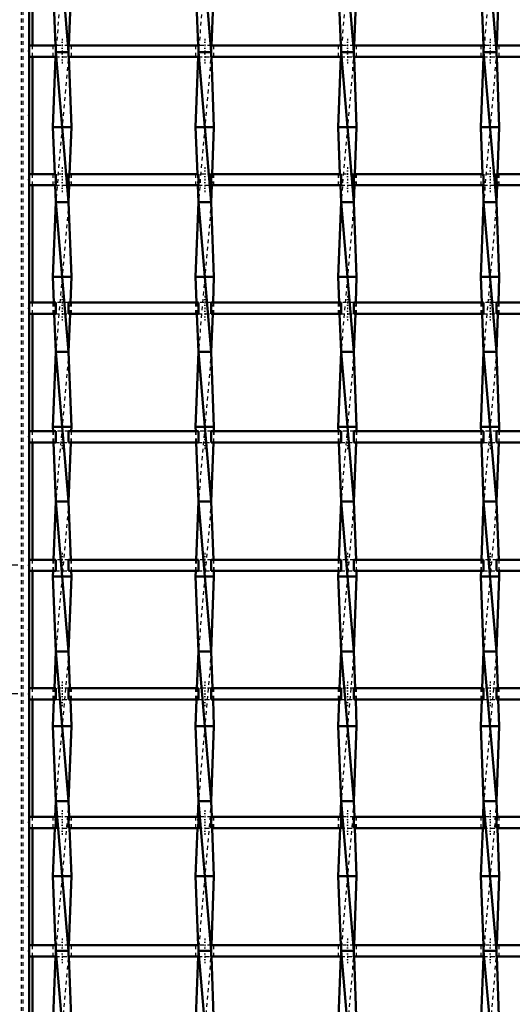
# Model space of a CAD drawing. Header units: millimetres. Extents: x -796 to 551, y -500 to 878.
# Tile 5 of 22: x -449 to -318, y -117 to 146. Entities that reach past the tile are written whole.
import ezdxf

# ---------------------------------------------------------------- set-up
doc = ezdxf.new("R2010")
doc.units = ezdxf.units.MM
doc.linetypes.add('Center', pattern=[1.5, 0.45, -0.5, 0.05, -0.5])
doc.linetypes.add('Dashed', pattern=[2, 1, -1])
for name, color, linetype, lineweight in [('2d ConnectionPoints', 7, 'Continuous', 50), ('AM_0', 7, 'Continuous', 50), ('AM_5', 3, 'Continuous', 25), ('AM_7', 7, 'Center', 25), ('AM_9', 6, 'Dashed', 25)]:
    doc.layers.add(name, color=color, linetype=linetype, lineweight=lineweight)
doc.dimstyles.new('ISO-25', dxfattribs={"dimtxt": 2.5, "dimasz": 2.5, "dimexe": 1.25, "dimexo": 0.625, "dimtad": 1, "dimtxsty": 'Standard', "dimcen": 2.5, "dimadec": 0, "dimazin": 0, "dimtfac": 1, "dimtmove": 0, "dimatfit": 3, "dimfxl": 1, "dimarcsym": 0})

# ---------------------------------------------------------------- blocks, each defined once
blk = doc.blocks.new('3_05aa3lj3zl3owe3hs8i06w88q________0_in_LSSP3303438311900100035010_4')
at = {"layer": 'AM_0'}
for p, q in [((-439.88, 177), (-436.42, 137)), ((-440.6, 157), (-439.95, 138.82)), ((-435.7, 157), (-436.35, 138.82)), ((-436.42, 137), (-439.88, 137)), ((-439.88, 137), (-436.42, 97)), ((-439.92, 135.82), (-440.6, 117)), ((-436.38, 135.82), (-435.7, 117)), ((-440.6, 117), (-440.15, 104.49)), ((-435.7, 117), (-440.6, 117)), ((-435.7, 117), (-436.15, 104.49)), ((-440.04, 101.49), (-439.88, 97)), ((-436.26, 101.49), (-436.42, 97)), ((-439.88, 97), (-440.6, 77)), ((-436.42, 97), (-439.88, 97)), ((-439.88, 97), (-436.42, 57)), ((-436.42, 97), (-435.7, 77)), ((-440.6, 77), (-440.35, 70.16)), ((-435.7, 77), (-440.6, 77)), ((-435.7, 77), (-435.95, 70.16)), ((-440.25, 67.16), (-439.88, 57)), ((-436.05, 67.16), (-436.42, 57)), ((-439.88, 57), (-440.6, 37)), ((-439.88, 57), (-436.42, 17)), ((-436.42, 57), (-439.88, 57)), ((-436.42, 57), (-435.7, 37)), ((-440.6, 37), (-440.56, 35.83)), ((-435.7, 37), (-440.6, 37)), ((-435.7, 37), (-435.74, 35.83)), ((-440.45, 32.83), (-439.88, 17)), ((-435.85, 32.83), (-436.42, 17)), ((-439.88, 17), (-440.44, 1.5)), ((-436.42, 17), (-439.88, 17)), ((-439.88, 17), (-436.42, -23)), ((-436.42, 17), (-435.86, 1.5)), ((-440.55, -1.5), (-440.6, -3)), ((-435.75, -1.5), (-435.7, -3)), ((-435.7, -3), (-440.6, -3)), ((-440.6, -3), (-439.88, -23)), ((-435.7, -3), (-436.42, -23)), ((-439.88, -23), (-440.24, -32.83)), ((-436.42, -23), (-439.88, -23)), ((-439.88, -23), (-436.42, -63)), ((-436.42, -23), (-436.06, -32.83)), ((-440.34, -35.83), (-440.6, -43)), ((-435.96, -35.83), (-435.7, -43)), ((-440.6, -43), (-439.88, -63)), ((-435.7, -43), (-440.6, -43)), ((-435.7, -43), (-436.42, -63)), ((-439.88, -63), (-440.03, -67.16)), ((-439.88, -63), (-436.42, -103)), ((-436.42, -63), (-439.88, -63)), ((-436.42, -63), (-436.27, -67.16)), ((-440.14, -70.16), (-440.6, -83)), ((-436.16, -70.16), (-435.7, -83)), ((-440.6, -83), (-439.94, -101.49)), ((-435.7, -83), (-440.6, -83)), ((-435.7, -83), (-436.36, -101.49)), ((-439.94, -104.49), (-440.6, -123)), ((-436.42, -103), (-439.88, -103)), ((-439.88, -103), (-436.42, -143)), ((-436.36, -104.49), (-435.7, -123))]:
    blk.add_line(p, q, dxfattribs=at)
at = {"layer": 'AM_9'}
for p, q in [((-436.42, 177), (-439.88, 137)), ((-439.95, 138.82), (-439.88, 137)), ((-439.88, 137), (-439.92, 135.82)), ((-436.42, 137), (-439.88, 97)), ((-436.35, 138.82), (-436.42, 137)), ((-436.42, 137), (-436.38, 135.82)), ((-440.15, 104.49), (-440.04, 101.49)), ((-436.15, 104.49), (-436.26, 101.49)), ((-436.42, 97), (-439.88, 57)), ((-440.35, 70.16), (-440.25, 67.16)), ((-435.95, 70.16), (-436.05, 67.16)), ((-436.42, 57), (-439.88, 17)), ((-440.56, 35.83), (-440.45, 32.83)), ((-435.74, 35.83), (-435.85, 32.83)), ((-436.42, 17), (-439.88, -23)), ((-440.44, 1.5), (-440.55, -1.5)), ((-435.86, 1.5), (-435.75, -1.5)), ((-436.42, -23), (-439.88, -63)), ((-440.24, -32.83), (-440.34, -35.83)), ((-436.06, -32.83), (-435.96, -35.83)), ((-436.42, -63), (-439.88, -103)), ((-440.03, -67.16), (-440.14, -70.16)), ((-436.27, -67.16), (-436.16, -70.16)), ((-439.94, -101.49), (-439.88, -103)), ((-436.36, -101.49), (-436.42, -103)), ((-439.88, -103), (-439.94, -104.49)), ((-436.42, -103), (-439.88, -143)), ((-436.42, -103), (-436.36, -104.49))]:
    blk.add_line(p, q, dxfattribs=at)
blk = doc.blocks.new('4_bzir5yus4jp6ud0ksc3mt2uld________0_in_LSSP3303438311900100035010_4')
at = {"layer": 'AM_0'}
for p, q in [((-401.78, 177), (-398.32, 137)), ((-402.5, 157), (-401.85, 138.82)), ((-397.6, 157), (-398.25, 138.82)), ((-401.78, 137), (-398.32, 97)), ((-398.32, 137), (-401.78, 137)), ((-401.82, 135.82), (-402.5, 117)), ((-398.28, 135.82), (-397.6, 117)), ((-402.5, 117), (-402.05, 104.49)), ((-397.6, 117), (-402.5, 117)), ((-397.6, 117), (-398.05, 104.49)), ((-401.94, 101.49), (-401.78, 97)), ((-398.16, 101.49), (-398.32, 97)), ((-401.78, 97), (-402.5, 77)), ((-398.32, 97), (-401.78, 97)), ((-401.78, 97), (-398.32, 57)), ((-398.32, 97), (-397.6, 77)), ((-402.5, 77), (-402.25, 70.16)), ((-397.6, 77), (-402.5, 77)), ((-397.6, 77), (-397.85, 70.16)), ((-402.15, 67.16), (-401.78, 57)), ((-397.95, 67.16), (-398.32, 57)), ((-401.78, 57), (-402.5, 37)), ((-401.78, 57), (-398.32, 17)), ((-398.32, 57), (-401.78, 57)), ((-398.32, 57), (-397.6, 37)), ((-397.6, 37), (-402.5, 37)), ((-402.5, 37), (-402.46, 35.83)), ((-397.6, 37), (-397.64, 35.83)), ((-402.35, 32.83), (-401.78, 17)), ((-397.75, 32.83), (-398.32, 17)), ((-401.78, 17), (-402.34, 1.5)), ((-401.78, 17), (-398.32, -23)), ((-398.32, 17), (-401.78, 17)), ((-398.32, 17), (-397.76, 1.5)), ((-402.45, -1.5), (-402.5, -3)), ((-397.65, -1.5), (-397.6, -3)), ((-397.6, -3), (-402.5, -3)), ((-402.5, -3), (-401.78, -23)), ((-397.6, -3), (-398.32, -23)), ((-401.78, -23), (-402.14, -32.83)), ((-398.32, -23), (-401.78, -23)), ((-401.78, -23), (-398.32, -63)), ((-398.32, -23), (-397.96, -32.83)), ((-402.24, -35.83), (-402.5, -43)), ((-397.86, -35.83), (-397.6, -43)), ((-402.5, -43), (-401.78, -63)), ((-397.6, -43), (-402.5, -43)), ((-397.6, -43), (-398.32, -63)), ((-401.78, -63), (-401.93, -67.16)), ((-401.78, -63), (-398.32, -103)), ((-398.32, -63), (-401.78, -63)), ((-398.32, -63), (-398.17, -67.16)), ((-402.04, -70.16), (-402.5, -83)), ((-398.06, -70.16), (-397.6, -83)), ((-402.5, -83), (-401.84, -101.49)), ((-397.6, -83), (-402.5, -83)), ((-397.6, -83), (-398.26, -101.49)), ((-401.84, -104.49), (-402.5, -123)), ((-401.78, -103), (-398.32, -143)), ((-398.32, -103), (-401.78, -103)), ((-398.26, -104.49), (-397.6, -123))]:
    blk.add_line(p, q, dxfattribs=at)
at = {"layer": 'AM_9'}
for p, q in [((-398.32, 177), (-401.78, 137)), ((-401.85, 138.82), (-401.78, 137)), ((-401.78, 137), (-401.82, 135.82)), ((-398.32, 137), (-401.78, 97)), ((-398.25, 138.82), (-398.32, 137)), ((-398.32, 137), (-398.28, 135.82)), ((-402.05, 104.49), (-401.94, 101.49)), ((-398.05, 104.49), (-398.16, 101.49)), ((-398.32, 97), (-401.78, 57)), ((-402.25, 70.16), (-402.15, 67.16)), ((-397.85, 70.16), (-397.95, 67.16)), ((-398.32, 57), (-401.78, 17)), ((-402.46, 35.83), (-402.35, 32.83)), ((-397.64, 35.83), (-397.75, 32.83)), ((-398.32, 17), (-401.78, -23)), ((-402.34, 1.5), (-402.45, -1.5)), ((-397.76, 1.5), (-397.65, -1.5)), ((-398.32, -23), (-401.78, -63)), ((-402.14, -32.83), (-402.24, -35.83)), ((-397.96, -32.83), (-397.86, -35.83)), ((-398.32, -63), (-401.78, -103)), ((-401.93, -67.16), (-402.04, -70.16)), ((-398.17, -67.16), (-398.06, -70.16)), ((-401.84, -101.49), (-401.78, -103)), ((-398.26, -101.49), (-398.32, -103)), ((-401.78, -103), (-401.84, -104.49)), ((-398.32, -103), (-401.78, -143)), ((-398.32, -103), (-398.26, -104.49))]:
    blk.add_line(p, q, dxfattribs=at)
blk = doc.blocks.new('5_zbg7nga3s7bf2bxihrs14jt1k________0_in_LSSP3303438311900100035010_4')
at = {"layer": 'AM_0'}
for p, q in [((-363.68, 177), (-360.22, 137)), ((-364.4, 157), (-363.75, 138.82)), ((-359.5, 157), (-360.15, 138.82)), ((-363.68, 137), (-360.22, 97)), ((-360.22, 137), (-363.68, 137)), ((-363.72, 135.82), (-364.4, 117)), ((-360.18, 135.82), (-359.5, 117)), ((-364.4, 117), (-363.95, 104.49)), ((-359.5, 117), (-364.4, 117)), ((-359.5, 117), (-359.95, 104.49)), ((-363.84, 101.49), (-363.68, 97)), ((-360.06, 101.49), (-360.22, 97)), ((-363.68, 97), (-364.4, 77)), ((-360.22, 97), (-363.68, 97)), ((-363.68, 97), (-360.22, 57)), ((-360.22, 97), (-359.5, 77)), ((-359.5, 77), (-364.4, 77)), ((-364.4, 77), (-364.15, 70.16)), ((-359.5, 77), (-359.75, 70.16)), ((-364.05, 67.16), (-363.68, 57)), ((-359.85, 67.16), (-360.22, 57)), ((-363.68, 57), (-364.4, 37)), ((-360.22, 57), (-363.68, 57)), ((-363.68, 57), (-360.22, 17)), ((-360.22, 57), (-359.5, 37)), ((-359.5, 37), (-364.4, 37)), ((-364.4, 37), (-364.36, 35.83)), ((-359.5, 37), (-359.54, 35.83)), ((-364.25, 32.83), (-363.68, 17)), ((-359.65, 32.83), (-360.22, 17)), ((-363.68, 17), (-364.24, 1.5)), ((-363.68, 17), (-360.22, -23)), ((-360.22, 17), (-363.68, 17)), ((-360.22, 17), (-359.66, 1.5)), ((-364.35, -1.5), (-364.4, -3)), ((-359.55, -1.5), (-359.5, -3)), ((-359.5, -3), (-364.4, -3)), ((-364.4, -3), (-363.68, -23)), ((-359.5, -3), (-360.22, -23)), ((-363.68, -23), (-364.04, -32.83)), ((-360.22, -23), (-363.68, -23)), ((-363.68, -23), (-360.22, -63)), ((-360.22, -23), (-359.86, -32.83)), ((-364.14, -35.83), (-364.4, -43)), ((-359.76, -35.83), (-359.5, -43)), ((-364.4, -43), (-363.68, -63)), ((-359.5, -43), (-364.4, -43)), ((-359.5, -43), (-360.22, -63)), ((-363.68, -63), (-363.83, -67.16)), ((-363.68, -63), (-360.22, -103)), ((-360.22, -63), (-363.68, -63)), ((-360.22, -63), (-360.07, -67.16)), ((-363.94, -70.16), (-364.4, -83)), ((-359.96, -70.16), (-359.5, -83)), ((-359.5, -83), (-364.4, -83)), ((-364.4, -83), (-363.74, -101.49)), ((-359.5, -83), (-360.16, -101.49)), ((-363.74, -104.49), (-364.4, -123)), ((-363.68, -103), (-360.22, -143)), ((-360.22, -103), (-363.68, -103)), ((-360.16, -104.49), (-359.5, -123))]:
    blk.add_line(p, q, dxfattribs=at)
at = {"layer": 'AM_9'}
for p, q in [((-360.22, 177), (-363.68, 137)), ((-363.75, 138.82), (-363.68, 137)), ((-363.68, 137), (-363.72, 135.82)), ((-360.22, 137), (-363.68, 97)), ((-360.15, 138.82), (-360.22, 137)), ((-360.22, 137), (-360.18, 135.82)), ((-363.95, 104.49), (-363.84, 101.49)), ((-359.95, 104.49), (-360.06, 101.49)), ((-360.22, 97), (-363.68, 57)), ((-364.15, 70.16), (-364.05, 67.16)), ((-359.75, 70.16), (-359.85, 67.16)), ((-360.22, 57), (-363.68, 17)), ((-364.36, 35.83), (-364.25, 32.83)), ((-359.54, 35.83), (-359.65, 32.83)), ((-360.22, 17), (-363.68, -23)), ((-364.24, 1.5), (-364.35, -1.5)), ((-359.66, 1.5), (-359.55, -1.5)), ((-360.22, -23), (-363.68, -63)), ((-364.04, -32.83), (-364.14, -35.83)), ((-359.86, -32.83), (-359.76, -35.83)), ((-360.22, -63), (-363.68, -103)), ((-363.83, -67.16), (-363.94, -70.16)), ((-360.07, -67.16), (-359.96, -70.16)), ((-363.74, -101.49), (-363.68, -103)), ((-360.16, -101.49), (-360.22, -103)), ((-363.68, -103), (-363.74, -104.49)), ((-360.22, -103), (-363.68, -143)), ((-360.22, -103), (-360.16, -104.49))]:
    blk.add_line(p, q, dxfattribs=at)
blk = doc.blocks.new('6_nqirz5bi2e5jo08dd9vkbxzwj________0_in_LSSP3303438311900100035010_4')
at = {"layer": 'AM_0'}
for p, q in [((-325.58, 177), (-322.12, 137)), ((-326.3, 157), (-325.65, 138.82)), ((-321.4, 157), (-322.05, 138.82)), ((-325.58, 137), (-322.12, 97)), ((-322.12, 137), (-325.58, 137)), ((-325.62, 135.82), (-326.3, 117)), ((-322.08, 135.82), (-321.4, 117)), ((-321.4, 117), (-326.3, 117)), ((-326.3, 117), (-325.85, 104.49)), ((-321.4, 117), (-321.85, 104.49)), ((-325.74, 101.49), (-325.58, 97)), ((-321.96, 101.49), (-322.12, 97)), ((-325.58, 97), (-326.3, 77)), ((-325.58, 97), (-322.12, 57)), ((-322.12, 97), (-325.58, 97)), ((-322.12, 97), (-321.4, 77)), ((-321.4, 77), (-326.3, 77)), ((-326.3, 77), (-326.05, 70.16)), ((-321.4, 77), (-321.65, 70.16)), ((-325.95, 67.16), (-325.58, 57)), ((-321.75, 67.16), (-322.12, 57)), ((-325.58, 57), (-326.3, 37)), ((-322.12, 57), (-325.58, 57)), ((-325.58, 57), (-322.12, 17)), ((-322.12, 57), (-321.4, 37)), ((-321.4, 37), (-326.3, 37)), ((-326.3, 37), (-326.26, 35.83)), ((-321.4, 37), (-321.44, 35.83)), ((-326.15, 32.83), (-325.58, 17)), ((-321.55, 32.83), (-322.12, 17)), ((-325.58, 17), (-326.14, 1.5)), ((-325.58, 17), (-322.12, -23)), ((-322.12, 17), (-325.58, 17)), ((-322.12, 17), (-321.56, 1.5)), ((-326.25, -1.5), (-326.3, -3)), ((-321.45, -1.5), (-321.4, -3)), ((-321.4, -3), (-326.3, -3)), ((-326.3, -3), (-325.58, -23)), ((-321.4, -3), (-322.12, -23)), ((-325.58, -23), (-325.94, -32.83)), ((-325.58, -23), (-322.12, -63)), ((-322.12, -23), (-325.58, -23)), ((-322.12, -23), (-321.76, -32.83)), ((-326.04, -35.83), (-326.3, -43)), ((-321.66, -35.83), (-321.4, -43)), ((-321.4, -43), (-326.3, -43)), ((-326.3, -43), (-325.58, -63)), ((-321.4, -43), (-322.12, -63)), ((-325.58, -63), (-325.73, -67.16)), ((-325.58, -63), (-322.12, -103)), ((-322.12, -63), (-325.58, -63)), ((-322.12, -63), (-321.97, -67.16)), ((-325.84, -70.16), (-326.3, -83)), ((-321.86, -70.16), (-321.4, -83)), ((-326.3, -83), (-325.64, -101.49)), ((-321.4, -83), (-326.3, -83)), ((-321.4, -83), (-322.06, -101.49)), ((-325.64, -104.49), (-326.3, -123)), ((-325.58, -103), (-322.12, -143)), ((-322.12, -103), (-325.58, -103)), ((-322.06, -104.49), (-321.4, -123))]:
    blk.add_line(p, q, dxfattribs=at)
at = {"layer": 'AM_9'}
for p, q in [((-322.12, 177), (-325.58, 137)), ((-325.65, 138.82), (-325.58, 137)), ((-325.58, 137), (-325.62, 135.82)), ((-322.12, 137), (-325.58, 97)), ((-322.05, 138.82), (-322.12, 137)), ((-322.12, 137), (-322.08, 135.82)), ((-325.85, 104.49), (-325.74, 101.49)), ((-321.85, 104.49), (-321.96, 101.49)), ((-322.12, 97), (-325.58, 57)), ((-326.05, 70.16), (-325.95, 67.16)), ((-321.65, 70.16), (-321.75, 67.16)), ((-322.12, 57), (-325.58, 17)), ((-326.26, 35.83), (-326.15, 32.83)), ((-321.44, 35.83), (-321.55, 32.83)), ((-322.12, 17), (-325.58, -23)), ((-326.14, 1.5), (-326.25, -1.5)), ((-321.56, 1.5), (-321.45, -1.5)), ((-322.12, -23), (-325.58, -63)), ((-325.94, -32.83), (-326.04, -35.83)), ((-321.76, -32.83), (-321.66, -35.83)), ((-322.12, -63), (-325.58, -103)), ((-325.73, -67.16), (-325.84, -70.16)), ((-321.97, -67.16), (-321.86, -70.16)), ((-325.64, -101.49), (-325.58, -103)), ((-322.06, -101.49), (-322.12, -103)), ((-325.58, -103), (-325.64, -104.49)), ((-322.12, -103), (-325.58, -143)), ((-322.12, -103), (-322.06, -104.49))]:
    blk.add_line(p, q, dxfattribs=at)
blk = doc.blocks.new('39_ajovjjc6wjfeaihra8v3fdzyu________0_in_LSSP3303438311900100035010_4')
at = {"layer": 'AM_0'}
for p, q in [((-439.88, -101.49), (-447, -101.49)), ((-447, -101.49), (-447, -104.49)), ((-439.88, -101.49), (-439.88, -104.49)), ((-401.78, -101.49), (-436.42, -101.49)), ((-436.42, -104.49), (-436.42, -101.49)), ((-401.78, -101.49), (-401.78, -104.49)), ((-363.68, -101.49), (-398.32, -101.49)), ((-398.32, -104.49), (-398.32, -101.49)), ((-363.68, -101.49), (-363.68, -104.49)), ((-325.58, -101.49), (-360.22, -101.49)), ((-360.22, -104.49), (-360.22, -101.49)), ((-325.58, -101.49), (-325.58, -104.49)), ((-287.48, -101.49), (-322.12, -101.49)), ((-322.12, -104.49), (-322.12, -101.49)), ((-439.88, -104.49), (-447, -104.49)), ((-401.78, -104.49), (-436.42, -104.49)), ((-363.68, -104.49), (-398.32, -104.49)), ((-325.58, -104.49), (-360.22, -104.49)), ((-287.48, -104.49), (-322.12, -104.49))]:
    blk.add_line(p, q, dxfattribs=at)
at = {"layer": 'AM_7'}
for p, q in [((-438.15, -99.69), (-438.15, -106.29)), ((-400.05, -99.69), (-400.05, -106.29)), ((-361.95, -99.69), (-361.95, -106.29)), ((-323.85, -99.69), (-323.85, -106.29))]:
    blk.add_line(p, q, dxfattribs=at)
at = {"layer": 'AM_9'}
for p, q in [((-440.6, -101.49), (-440.6, -104.49)), ((-436.42, -101.49), (-439.88, -101.49)), ((-435.7, -104.49), (-435.7, -101.49)), ((-402.5, -101.49), (-402.5, -104.49)), ((-398.32, -101.49), (-401.78, -101.49)), ((-397.6, -104.49), (-397.6, -101.49)), ((-364.4, -101.49), (-364.4, -104.49)), ((-360.22, -101.49), (-363.68, -101.49)), ((-359.5, -104.49), (-359.5, -101.49)), ((-326.3, -101.49), (-326.3, -104.49)), ((-322.12, -101.49), (-325.58, -101.49)), ((-321.4, -104.49), (-321.4, -101.49)), ((-439.88, -104.49), (-436.42, -104.49)), ((-401.78, -104.49), (-398.32, -104.49)), ((-363.68, -104.49), (-360.22, -104.49)), ((-325.58, -104.49), (-322.12, -104.49))]:
    blk.add_line(p, q, dxfattribs=at)
blk = doc.blocks.new('40_he6wzvy9es4nmxcfxo4kx43xa________0_in_LSSP3303438311900100035010_4')
at = {"layer": 'AM_0'}
for p, q in [((-439.88, -67.16), (-447, -67.16)), ((-447, -67.16), (-447, -70.16)), ((-439.88, -67.16), (-439.88, -70.16)), ((-401.78, -67.16), (-436.42, -67.16)), ((-436.42, -70.16), (-436.42, -67.16)), ((-401.78, -67.16), (-401.78, -70.16)), ((-398.32, -70.16), (-398.32, -67.16)), ((-363.68, -67.16), (-398.32, -67.16)), ((-363.68, -67.16), (-363.68, -70.16)), ((-325.58, -67.16), (-360.22, -67.16)), ((-360.22, -70.16), (-360.22, -67.16)), ((-325.58, -67.16), (-325.58, -70.16)), ((-322.12, -70.16), (-322.12, -67.16)), ((-287.48, -67.16), (-322.12, -67.16)), ((-439.88, -70.16), (-447, -70.16)), ((-401.78, -70.16), (-436.42, -70.16)), ((-363.68, -70.16), (-398.32, -70.16)), ((-325.58, -70.16), (-360.22, -70.16)), ((-287.48, -70.16), (-322.12, -70.16))]:
    blk.add_line(p, q, dxfattribs=at)
at = {"layer": 'AM_7'}
for p, q in [((-438.15, -65.36), (-438.15, -71.96)), ((-400.05, -65.36), (-400.05, -71.96)), ((-361.95, -65.36), (-361.95, -71.96)), ((-323.85, -65.36), (-323.85, -71.96))]:
    blk.add_line(p, q, dxfattribs=at)
at = {"layer": 'AM_9'}
for p, q in [((-440.6, -67.16), (-440.6, -70.16)), ((-436.42, -67.16), (-439.88, -67.16)), ((-435.7, -70.16), (-435.7, -67.16)), ((-402.5, -67.16), (-402.5, -70.16)), ((-398.32, -67.16), (-401.78, -67.16)), ((-397.6, -70.16), (-397.6, -67.16)), ((-364.4, -67.16), (-364.4, -70.16)), ((-360.22, -67.16), (-363.68, -67.16)), ((-359.5, -70.16), (-359.5, -67.16)), ((-326.3, -67.16), (-326.3, -70.16)), ((-322.12, -67.16), (-325.58, -67.16)), ((-321.4, -70.16), (-321.4, -67.16)), ((-439.88, -70.16), (-436.42, -70.16)), ((-401.78, -70.16), (-398.32, -70.16)), ((-363.68, -70.16), (-360.22, -70.16)), ((-325.58, -70.16), (-322.12, -70.16))]:
    blk.add_line(p, q, dxfattribs=at)
blk = doc.blocks.new('41_8rmx1f2oniauris6xofdonocr________0_in_LSSP3303438311900100035010_4')
at = {"layer": 'AM_0'}
for p, q in [((-439.88, -32.83), (-447, -32.83)), ((-447, -32.83), (-447, -35.83)), ((-439.88, -32.83), (-439.88, -35.83)), ((-401.78, -32.83), (-436.42, -32.83)), ((-436.42, -35.83), (-436.42, -32.83)), ((-401.78, -32.83), (-401.78, -35.83)), ((-363.68, -32.83), (-398.32, -32.83)), ((-398.32, -35.83), (-398.32, -32.83)), ((-363.68, -32.83), (-363.68, -35.83)), ((-325.58, -32.83), (-360.22, -32.83)), ((-360.22, -35.83), (-360.22, -32.83)), ((-325.58, -32.83), (-325.58, -35.83)), ((-287.48, -32.83), (-322.12, -32.83)), ((-322.12, -35.83), (-322.12, -32.83)), ((-439.88, -35.83), (-447, -35.83)), ((-401.78, -35.83), (-436.42, -35.83)), ((-363.68, -35.83), (-398.32, -35.83)), ((-325.58, -35.83), (-360.22, -35.83)), ((-287.48, -35.83), (-322.12, -35.83))]:
    blk.add_line(p, q, dxfattribs=at)
at = {"layer": 'AM_7'}
for p, q in [((-438.15, -31.03), (-438.15, -37.63)), ((-400.05, -31.03), (-400.05, -37.63)), ((-361.95, -31.03), (-361.95, -37.63)), ((-323.85, -31.03), (-323.85, -37.63))]:
    blk.add_line(p, q, dxfattribs=at)
at = {"layer": 'AM_9'}
for p, q in [((-440.6, -32.83), (-440.6, -35.83)), ((-436.42, -32.83), (-439.88, -32.83)), ((-435.7, -35.83), (-435.7, -32.83)), ((-402.5, -32.83), (-402.5, -35.83)), ((-398.32, -32.83), (-401.78, -32.83)), ((-397.6, -35.83), (-397.6, -32.83)), ((-364.4, -32.83), (-364.4, -35.83)), ((-360.22, -32.83), (-363.68, -32.83)), ((-359.5, -35.83), (-359.5, -32.83)), ((-326.3, -32.83), (-326.3, -35.83)), ((-322.12, -32.83), (-325.58, -32.83)), ((-321.4, -35.83), (-321.4, -32.83)), ((-439.88, -35.83), (-436.42, -35.83)), ((-401.78, -35.83), (-398.32, -35.83)), ((-363.68, -35.83), (-360.22, -35.83)), ((-325.58, -35.83), (-322.12, -35.83))]:
    blk.add_line(p, q, dxfattribs=at)
blk = doc.blocks.new('42_tfcfj3yplhby2f6ngvbud77mn________0_in_LSSP3303438311900100035010_4')
at = {"layer": 'AM_0'}
for p, q in [((-439.88, 1.5), (-447, 1.5)), ((-447, 1.5), (-447, -1.5)), ((-439.88, 1.5), (-439.88, -1.5)), ((-401.78, 1.5), (-436.42, 1.5)), ((-436.42, -1.5), (-436.42, 1.5)), ((-401.78, 1.5), (-401.78, -1.5)), ((-398.32, -1.5), (-398.32, 1.5)), ((-363.68, 1.5), (-398.32, 1.5)), ((-363.68, 1.5), (-363.68, -1.5)), ((-360.22, -1.5), (-360.22, 1.5)), ((-325.58, 1.5), (-360.22, 1.5)), ((-325.58, 1.5), (-325.58, -1.5)), ((-287.48, 1.5), (-322.12, 1.5)), ((-322.12, -1.5), (-322.12, 1.5)), ((-439.88, -1.5), (-447, -1.5)), ((-401.78, -1.5), (-436.42, -1.5)), ((-363.68, -1.5), (-398.32, -1.5)), ((-325.58, -1.5), (-360.22, -1.5)), ((-287.48, -1.5), (-322.12, -1.5))]:
    blk.add_line(p, q, dxfattribs=at)
at = {"layer": 'AM_7'}
for p, q in [((-438.15, 3.3), (-438.15, -3.3)), ((-400.05, 3.3), (-400.05, -3.3)), ((-361.95, 3.3), (-361.95, -3.3)), ((-323.85, 3.3), (-323.85, -3.3))]:
    blk.add_line(p, q, dxfattribs=at)
at = {"layer": 'AM_9'}
for p, q in [((-440.6, 1.5), (-440.6, -1.5)), ((-436.42, 1.5), (-439.88, 1.5)), ((-435.7, -1.5), (-435.7, 1.5)), ((-402.5, 1.5), (-402.5, -1.5)), ((-398.32, 1.5), (-401.78, 1.5)), ((-397.6, -1.5), (-397.6, 1.5)), ((-364.4, 1.5), (-364.4, -1.5)), ((-360.22, 1.5), (-363.68, 1.5)), ((-359.5, -1.5), (-359.5, 1.5)), ((-326.3, 1.5), (-326.3, -1.5)), ((-322.12, 1.5), (-325.58, 1.5)), ((-321.4, -1.5), (-321.4, 1.5)), ((-439.88, -1.5), (-436.42, -1.5)), ((-401.78, -1.5), (-398.32, -1.5)), ((-363.68, -1.5), (-360.22, -1.5)), ((-325.58, -1.5), (-322.12, -1.5))]:
    blk.add_line(p, q, dxfattribs=at)
blk = doc.blocks.new('43_yrv2zdfvo3u4k7ego4mppzszi________0_in_LSSP3303438311900100035010_4')
at = {"layer": 'AM_0'}
for p, q in [((-439.88, 35.83), (-447, 35.83)), ((-447, 35.83), (-447, 32.83)), ((-439.88, 35.83), (-439.88, 32.83)), ((-401.78, 35.83), (-436.42, 35.83)), ((-436.42, 32.83), (-436.42, 35.83)), ((-401.78, 35.83), (-401.78, 32.83)), ((-363.68, 35.83), (-398.32, 35.83)), ((-398.32, 32.83), (-398.32, 35.83)), ((-363.68, 35.83), (-363.68, 32.83)), ((-325.58, 35.83), (-360.22, 35.83)), ((-360.22, 32.83), (-360.22, 35.83)), ((-325.58, 35.83), (-325.58, 32.83)), ((-287.48, 35.83), (-322.12, 35.83)), ((-322.12, 32.83), (-322.12, 35.83)), ((-439.88, 32.83), (-447, 32.83)), ((-401.78, 32.83), (-436.42, 32.83)), ((-363.68, 32.83), (-398.32, 32.83)), ((-325.58, 32.83), (-360.22, 32.83)), ((-287.48, 32.83), (-322.12, 32.83))]:
    blk.add_line(p, q, dxfattribs=at)
at = {"layer": 'AM_7'}
for p, q in [((-438.15, 37.63), (-438.15, 31.03)), ((-400.05, 37.63), (-400.05, 31.03)), ((-361.95, 37.63), (-361.95, 31.03)), ((-323.85, 37.63), (-323.85, 31.03))]:
    blk.add_line(p, q, dxfattribs=at)
at = {"layer": 'AM_9'}
for p, q in [((-440.6, 35.83), (-440.6, 32.83)), ((-436.42, 35.83), (-439.88, 35.83)), ((-435.7, 32.83), (-435.7, 35.83)), ((-402.5, 35.83), (-402.5, 32.83)), ((-398.32, 35.83), (-401.78, 35.83)), ((-397.6, 32.83), (-397.6, 35.83)), ((-364.4, 35.83), (-364.4, 32.83)), ((-360.22, 35.83), (-363.68, 35.83)), ((-359.5, 32.83), (-359.5, 35.83)), ((-326.3, 35.83), (-326.3, 32.83)), ((-322.12, 35.83), (-325.58, 35.83)), ((-321.4, 32.83), (-321.4, 35.83)), ((-439.88, 32.83), (-436.42, 32.83)), ((-401.78, 32.83), (-398.32, 32.83)), ((-363.68, 32.83), (-360.22, 32.83)), ((-325.58, 32.83), (-322.12, 32.83))]:
    blk.add_line(p, q, dxfattribs=at)
blk = doc.blocks.new('44_nqtb4f2zywmwm4ivrvelq9dri________0_in_LSSP3303438311900100035010_4')
at = {"layer": 'AM_0'}
for p, q in [((-439.88, 70.16), (-447, 70.16)), ((-447, 70.16), (-447, 67.16)), ((-439.88, 70.16), (-439.88, 67.16)), ((-401.78, 70.16), (-436.42, 70.16)), ((-436.42, 67.16), (-436.42, 70.16)), ((-401.78, 70.16), (-401.78, 67.16)), ((-398.32, 67.16), (-398.32, 70.16)), ((-363.68, 70.16), (-398.32, 70.16)), ((-363.68, 70.16), (-363.68, 67.16)), ((-360.22, 67.16), (-360.22, 70.16)), ((-325.58, 70.16), (-360.22, 70.16)), ((-325.58, 70.16), (-325.58, 67.16)), ((-287.48, 70.16), (-322.12, 70.16)), ((-322.12, 67.16), (-322.12, 70.16)), ((-439.88, 67.16), (-447, 67.16)), ((-401.78, 67.16), (-436.42, 67.16)), ((-363.68, 67.16), (-398.32, 67.16)), ((-325.58, 67.16), (-360.22, 67.16)), ((-287.48, 67.16), (-322.12, 67.16))]:
    blk.add_line(p, q, dxfattribs=at)
at = {"layer": 'AM_7'}
for p, q in [((-438.15, 71.96), (-438.15, 65.36)), ((-400.05, 71.96), (-400.05, 65.36)), ((-361.95, 71.96), (-361.95, 65.36)), ((-323.85, 71.96), (-323.85, 65.36))]:
    blk.add_line(p, q, dxfattribs=at)
at = {"layer": 'AM_9'}
for p, q in [((-440.6, 70.16), (-440.6, 67.16)), ((-436.42, 70.16), (-439.88, 70.16)), ((-435.7, 67.16), (-435.7, 70.16)), ((-402.5, 70.16), (-402.5, 67.16)), ((-398.32, 70.16), (-401.78, 70.16)), ((-397.6, 67.16), (-397.6, 70.16)), ((-364.4, 70.16), (-364.4, 67.16)), ((-360.22, 70.16), (-363.68, 70.16)), ((-359.5, 67.16), (-359.5, 70.16)), ((-326.3, 70.16), (-326.3, 67.16)), ((-322.12, 70.16), (-325.58, 70.16)), ((-321.4, 67.16), (-321.4, 70.16)), ((-439.88, 67.16), (-436.42, 67.16)), ((-401.78, 67.16), (-398.32, 67.16)), ((-363.68, 67.16), (-360.22, 67.16)), ((-325.58, 67.16), (-322.12, 67.16))]:
    blk.add_line(p, q, dxfattribs=at)
blk = doc.blocks.new('45_o30r5grlz5v2ad9b0k86z7oye________0_in_LSSP3303438311900100035010_4')
at = {"layer": 'AM_0'}
for p, q in [((-439.88, 104.49), (-447, 104.49)), ((-447, 104.49), (-447, 101.49)), ((-439.88, 104.49), (-439.88, 101.49)), ((-401.78, 104.49), (-436.42, 104.49)), ((-436.42, 101.49), (-436.42, 104.49)), ((-401.78, 104.49), (-401.78, 101.49)), ((-363.68, 104.49), (-398.32, 104.49)), ((-398.32, 101.49), (-398.32, 104.49)), ((-363.68, 104.49), (-363.68, 101.49)), ((-360.22, 101.49), (-360.22, 104.49)), ((-325.58, 104.49), (-360.22, 104.49)), ((-325.58, 104.49), (-325.58, 101.49)), ((-322.12, 101.49), (-322.12, 104.49)), ((-287.48, 104.49), (-322.12, 104.49)), ((-439.88, 101.49), (-447, 101.49)), ((-401.78, 101.49), (-436.42, 101.49)), ((-363.68, 101.49), (-398.32, 101.49)), ((-325.58, 101.49), (-360.22, 101.49)), ((-287.48, 101.49), (-322.12, 101.49))]:
    blk.add_line(p, q, dxfattribs=at)
at = {"layer": 'AM_7'}
for p, q in [((-438.15, 106.29), (-438.15, 99.69)), ((-400.05, 106.29), (-400.05, 99.69)), ((-361.95, 106.29), (-361.95, 99.69)), ((-323.85, 106.29), (-323.85, 99.69))]:
    blk.add_line(p, q, dxfattribs=at)
at = {"layer": 'AM_9'}
for p, q in [((-440.6, 104.49), (-440.6, 101.49)), ((-436.42, 104.49), (-439.88, 104.49)), ((-435.7, 101.49), (-435.7, 104.49)), ((-402.5, 104.49), (-402.5, 101.49)), ((-398.32, 104.49), (-401.78, 104.49)), ((-397.6, 101.49), (-397.6, 104.49)), ((-364.4, 104.49), (-364.4, 101.49)), ((-360.22, 104.49), (-363.68, 104.49)), ((-359.5, 101.49), (-359.5, 104.49)), ((-326.3, 104.49), (-326.3, 101.49)), ((-322.12, 104.49), (-325.58, 104.49)), ((-321.4, 101.49), (-321.4, 104.49)), ((-439.88, 101.49), (-436.42, 101.49)), ((-401.78, 101.49), (-398.32, 101.49)), ((-363.68, 101.49), (-360.22, 101.49)), ((-325.58, 101.49), (-322.12, 101.49))]:
    blk.add_line(p, q, dxfattribs=at)
blk = doc.blocks.new('46_h0i45rbrt5vagektqi0j4lrni________0_in_LSSP3303438311900100035010_4')
at = {"layer": 'AM_0'}
for p, q in [((-439.88, 138.82), (-447, 138.82)), ((-447, 138.82), (-447, 135.82)), ((-439.88, 138.82), (-439.88, 135.82)), ((-401.78, 138.82), (-436.42, 138.82)), ((-436.42, 135.82), (-436.42, 138.82)), ((-401.78, 138.82), (-401.78, 135.82)), ((-363.68, 138.82), (-398.32, 138.82)), ((-398.32, 135.82), (-398.32, 138.82)), ((-363.68, 138.82), (-363.68, 135.82)), ((-325.58, 138.82), (-360.22, 138.82)), ((-360.22, 135.82), (-360.22, 138.82)), ((-325.58, 138.82), (-325.58, 135.82)), ((-287.48, 138.82), (-322.12, 138.82)), ((-322.12, 135.82), (-322.12, 138.82)), ((-439.88, 135.82), (-447, 135.82)), ((-401.78, 135.82), (-436.42, 135.82)), ((-363.68, 135.82), (-398.32, 135.82)), ((-325.58, 135.82), (-360.22, 135.82)), ((-287.48, 135.82), (-322.12, 135.82))]:
    blk.add_line(p, q, dxfattribs=at)
at = {"layer": 'AM_7'}
for p, q in [((-438.15, 140.62), (-438.15, 134.02)), ((-400.05, 140.62), (-400.05, 134.02)), ((-361.95, 140.62), (-361.95, 134.02)), ((-323.85, 140.62), (-323.85, 134.02))]:
    blk.add_line(p, q, dxfattribs=at)
at = {"layer": 'AM_9'}
for p, q in [((-440.6, 138.82), (-440.6, 135.82)), ((-436.42, 138.82), (-439.88, 138.82)), ((-435.7, 135.82), (-435.7, 138.82)), ((-402.5, 138.82), (-402.5, 135.82)), ((-398.32, 138.82), (-401.78, 138.82)), ((-397.6, 135.82), (-397.6, 138.82)), ((-364.4, 138.82), (-364.4, 135.82)), ((-360.22, 138.82), (-363.68, 138.82)), ((-359.5, 135.82), (-359.5, 138.82)), ((-326.3, 138.82), (-326.3, 135.82)), ((-322.12, 138.82), (-325.58, 138.82)), ((-321.4, 135.82), (-321.4, 138.82)), ((-439.88, 135.82), (-436.42, 135.82)), ((-401.78, 135.82), (-398.32, 135.82)), ((-363.68, 135.82), (-360.22, 135.82)), ((-325.58, 135.82), (-322.12, 135.82))]:
    blk.add_line(p, q, dxfattribs=at)
blk = doc.blocks.new('57_trgh7d3zejtybbgj59mhy1kve________0_in_LSSP3303438311900100035010_4')
at = {"layer": 'AM_0'}
for p, q in [((-447, -497), (-447, 497)), ((-446.05, 138.82), (-446.05, 170.15)), ((-446.05, 104.49), (-446.05, 135.82)), ((-446.05, 70.16), (-446.05, 101.49)), ((-446.05, 35.83), (-446.05, 67.16)), ((-446.05, 1.5), (-446.05, 32.83)), ((-446.05, -32.83), (-446.05, -1.5)), ((-446.05, -67.16), (-446.05, -35.83)), ((-446.05, -101.49), (-446.05, -70.16)), ((-446.05, -135.82), (-446.05, -104.49))]:
    blk.add_line(p, q, dxfattribs=at)
at = {"layer": 'AM_9'}
for p, q in [((-448.99, -497), (-448.99, 497)), ((-448.55, -497), (-448.55, 497)), ((-446.05, 135.82), (-446.05, 138.82)), ((-446.05, 101.49), (-446.05, 104.49)), ((-446.05, 67.16), (-446.05, 70.16)), ((-446.05, 32.83), (-446.05, 35.83)), ((-446.05, -1.5), (-446.05, 1.5)), ((-446.05, -35.83), (-446.05, -32.83)), ((-446.05, -70.16), (-446.05, -67.16)), ((-446.05, -104.49), (-446.05, -101.49))]:
    blk.add_line(p, q, dxfattribs=at)
blk = doc.blocks.new('*D61')
at = {"layer": 'AM_5', "color": 0, "lineweight": -2}
for p, q in [((-550, 40), (-550, 80)), ((-450, 0), (-550, 0)), ((-550, -34.33), (-550, 0)), ((-450, -34.33), (-550, -34.33)), ((-550, -74.33), (-550, -114.33))]:
    blk.add_line(p, q, dxfattribs=at)
at = {"layer": 'AM_5', "color": 0}
for points in [[(-556.67, 40), (-543.33, 40), (-550, 0)], [(-543.33, -74.33), (-556.67, -74.33), (-550, -34.33)]]:
    blk.add_solid(points, dxfattribs=at)
at = {"layer": 'Defpoints', "color": 0}
for p in [(-550, 0), (-450, 0), (-450, -34.33)]:
    blk.add_point(p, dxfattribs=at)
at = {"layer": 'AM_5', "color": 0, "insert": (-570, 224), "char_height": 40, "attachment_point": 5, "rotation": 90}
blk.add_mtext('TT = 34.3 mm', dxfattribs=at)

msp = doc.modelspace()

# ---------------------------------------------------------------- linework, layer by layer
at = {"layer": '2d ConnectionPoints'}
for p in [(-447, 137.32), (-447, 137.32), (-447, 120.155), (-447, 102.99), (-447, 102.99), (-447, 85.825), (-447, 68.66), (-447, 68.66), (-447, 51.495), (-447, 34.33), (-447, 34.33), (-447, 17.165), (-447, 0), (-447, 0), (-447, -17.165), (-447, -34.33), (-447, -34.33), (-447, -51.495), (-447, -68.66), (-447, -68.66), (-447, -85.825), (-447, -102.99), (-447, -102.99)]:
    msp.add_point(p, dxfattribs=at)

# ---------------------------------------------------------------- block references
for name in ['57_trgh7d3zejtybbgj59mhy1kve________0_in_LSSP3303438311900100035010_4', '3_05aa3lj3zl3owe3hs8i06w88q________0_in_LSSP3303438311900100035010_4', '4_bzir5yus4jp6ud0ksc3mt2uld________0_in_LSSP3303438311900100035010_4', '5_zbg7nga3s7bf2bxihrs14jt1k________0_in_LSSP3303438311900100035010_4', '6_nqirz5bi2e5jo08dd9vkbxzwj________0_in_LSSP3303438311900100035010_4', '46_h0i45rbrt5vagektqi0j4lrni________0_in_LSSP3303438311900100035010_4', '45_o30r5grlz5v2ad9b0k86z7oye________0_in_LSSP3303438311900100035010_4', '44_nqtb4f2zywmwm4ivrvelq9dri________0_in_LSSP3303438311900100035010_4', '43_yrv2zdfvo3u4k7ego4mppzszi________0_in_LSSP3303438311900100035010_4', '42_tfcfj3yplhby2f6ngvbud77mn________0_in_LSSP3303438311900100035010_4', '41_8rmx1f2oniauris6xofdonocr________0_in_LSSP3303438311900100035010_4', '40_he6wzvy9es4nmxcfxo4kx43xa________0_in_LSSP3303438311900100035010_4', '39_ajovjjc6wjfeaihra8v3fdzyu________0_in_LSSP3303438311900100035010_4']:
    msp.add_blockref(name, (0, 0))

# ---------------------------------------------------------------- dimensions: what is measured, and where the dimension line sits
at = {"layer": 'AM_5'}
dim = msp.add_linear_dim(base=(-550, 0), p1=(-450, -34.33), p2=(-450, 0), angle=90, text='TT = 34.3 mm', dimstyle='ISO-25', override={"dimtxt": 40, "dimasz": 40, "dimexe": 0, "dimexo": 0, "dimgap": 12}, dxfattribs=at)
dim.commit()
dim.dimension.update_dxf_attribs({"geometry": '*D61', "text_midpoint": (-570, 224), "dimtype": 160, "text_rotation": 90})

doc.saveas('drawing.dxf')
